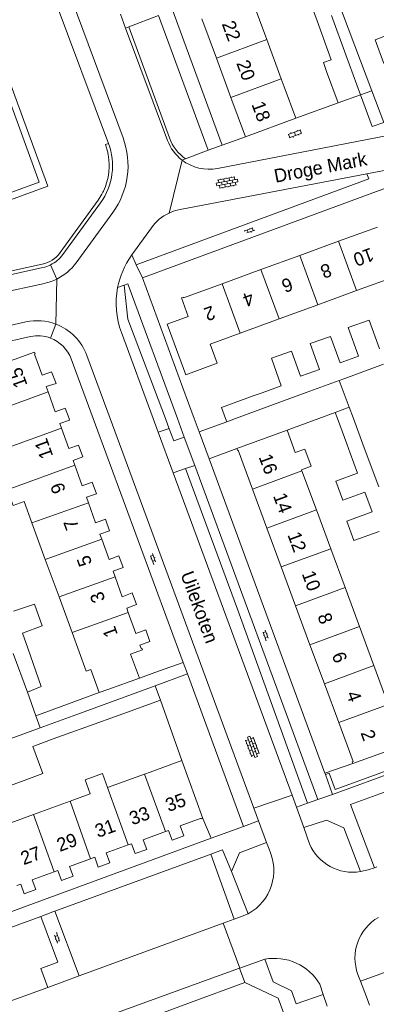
# Model space of a CAD drawing. Extents: x 99476 to 102828, y 406437 to 407931.
# Tile 77 of 162: x 100482 to 100535, y 406913 to 407059. Entities that reach past the tile are written whole.
import ezdxf

# ---------------------------------------------------------------- set-up
doc = ezdxf.new("R2010")
doc.units = 0
doc.header["$MEASUREMENT"] = 0
for name, color, linetype, lineweight in [('BG_bijgebouw', 253, 'Continuous', 0), ('BG_dakoverstek', 253, 'Continuous', 13), ('BG_dakoverstek bijgebouw', 253, 'Continuous', 0), ('BG_heg haag', 253, 'Continuous', 0), ('BG_hoofdgebouw', 253, 'Continuous', 13), ('BG_huisnummer', 253, 'Continuous', 0), ('BG_kant verharding', 253, 'Continuous', 0), ('BG_open verharding', 253, 'Continuous', 0), ('BG_raster', 253, 'Continuous', 0), ('BG_schutting', 253, 'Continuous', 0), ('BG_straatnaam', 253, 'Continuous', 0), ('BG_tussenmuur', 253, 'Continuous', 0), ('BG_vlakafsluiter', 253, 'Continuous', 0)]:
    doc.layers.add(name, color=color, linetype=linetype, lineweight=lineweight)
doc.styles.add('Style-WORKING', font='WORKING.shx')

# ---------------------------------------------------------------- blocks, each defined once
blk = doc.blocks.new('S02OV2')
at = {"layer": 'BG_open verharding', "linetype": 'Continuous', "lineweight": 0}
for p, q in [((0.052866, 0.482148), (0.183301, 0.482148)), ((0.183301, -1.01785), (0.183301, 0.982147)), ((0.183301, 0.895191), (0.705039, 0.895191)), ((0.705039, -1.01785), (0.705039, 0.982147)), ((0.705039, 0.43867), (0.835473, 0.43867)), ((0.052866, -0.517416), (0.183301, -0.517416)), ((0.183301, -0.017851), (0.705039, -0.017851)), ((0.183301, -0.930894), (0.705039, -0.930894)), ((0.705039, -0.473938), (0.835473, -0.473938))]:
    blk.add_line(p, q, dxfattribs=at)
blk = doc.blocks.new('S02OV4')
at = {"layer": 'BG_open verharding', "linetype": 'Continuous', "lineweight": 0}
for p, q in [((0, -0.200092), (0, 0.200092)), ((0, 0.2), (3.201, 0.2)), ((0.214, 0.6), (2.9, 0.6)), ((0.4, 0.199), (0.4, 0.6)), ((0.8, 0.6), (0.8, 0.7)), ((0.8, -0.2), (0.8, 0.2)), ((1.2, 0.2), (1.2, 0.6)), ((1.6, 0.6), (1.6, 0.7)), ((1.6, -0.2), (1.6, 0.2)), ((2, 0.199), (2, 0.6)), ((2.4, 0.6), (2.4, 0.7)), ((2.4, -0.2), (2.4, 0.2)), ((2.8, 0.2), (2.8, 0.6)), ((3.2, -0.199908), (3.2, 0.200092)), ((0, -0.2), (3.2, -0.199)), ((0.31, -0.6), (2.9, -0.6)), ((0.4, -0.6), (0.399, -0.2)), ((0.8, -0.7), (0.8, -0.6)), ((1.2, -0.6), (1.2, -0.2)), ((1.6, -0.7), (1.6, -0.6)), ((2, -0.6), (1.999, -0.2)), ((2.4, -0.7), (2.4, -0.6)), ((2.8, -0.6), (2.8, -0.2))]:
    blk.add_line(p, q, dxfattribs=at)
blk = doc.blocks.new('S02OV6')
at = {"layer": 'BG_open verharding', "linetype": 'Continuous', "lineweight": 0}
for p, q in [((0, 0.20784), (1.371449, 0.20784)), ((0.085505, 0.20784), (0.085505, 0.268177)), ((0.485, -0.192), (0.486, 0.207)), ((0.885505, 0.20784), (0.885505, 0.31106)), ((1.285, -0.193), (1.285, 0.207)), ((0.268333, -0.19216), (1.549656, -0.19216)), ((0.885505, -0.32925), (0.885505, -0.19216))]:
    blk.add_line(p, q, dxfattribs=at)

msp = doc.modelspace()

# ---------------------------------------------------------------- linework, layer by layer
at = {"layer": 'BG_bijgebouw', "linetype": 'Continuous', "lineweight": 0}
for p, q in [((100526.555, 407059.165), (100528.641, 407053.363)), ((100530.84, 407054.096), (100528.68, 407059.949)), ((100533.03, 407048.16), (100530.84, 407054.096)), ((100527.971, 407051.65), (100529.661, 407046.95)), ((100529.661, 407046.95), (100533.03, 407048.16)), ((100536.451, 407008.082), (100530.684, 407005.965)), ((100524.078, 407006.277), (100525.218, 407006.683)), ((100529.823, 407005.649), (100524.916, 407003.849)), ((100530.684, 407005.965), (100529.823, 407005.649)), ((100517.041, 407003.35), (100518.38, 407003.827)), ((100524.916, 407003.849), (100519.148, 407001.732)), ((100519.148, 407001.732), (100514.428848, 407000)), ((100531.341, 407001.67), (100529.25, 407000.9)), ((100529.25, 407000.9), (100529.582175, 407000)), ((100531.958402, 407000), (100531.341, 407001.67)), ((100514.428848, 407000), (100513.121, 406999.52)), ((100529.582175, 407000), (100530.981, 406996.21)), ((100533.574, 406995.63), (100531.958402, 407000)), ((100530.981, 406996.21), (100531.481, 406994.855)), ((100535.724, 406989.817), (100533.574, 406995.63)), ((100483.472, 406959.285), (100481.362, 406965.043)), ((100496.903, 406958.166), (100502.479, 406960.203)), ((100502.479, 406960.203), (100503.26, 406958.083)), ((100491.374, 406956.147), (100496.903, 406958.166)), ((100503.26, 406958.083), (100497.672, 406956.059)), ((100485.913, 406954.152), (100491.374, 406956.147)), ((100497.672, 406956.059), (100492.139, 406954.054)), ((100480.372, 406952.134), (100485.383, 406953.959)), ((100485.383, 406953.959), (100485.913, 406954.152)), ((100492.139, 406954.054), (100489.952, 406953.262)), ((100486.782, 406952.113), (100486.672, 406952.073))]:
    msp.add_line(p, q, dxfattribs=at)
at = {"layer": 'BG_bijgebouw', "linetype": 'Continuous', "lineweight": 0, "flags": 128}
for points in [[(100521.684, 407064.018), (100522.612, 407061.439), (100525.379, 407062.434), (100526.555, 407059.165)], [(100528.641, 407053.363), (100527.502, 407052.954), (100527.971, 407051.65)], [(100529.959, 407008.278), (100532.691, 407009.252), (100531.163, 407013.538), (100534.281, 407014.65), (100535.81, 407010.365)], [(100526.467, 407008.54), (100525.541, 407011.14), (100528.555, 407012.215), (100529.959, 407008.278)], [(100518.38, 407003.827), (100521.234, 407004.843), (100519.769, 407008.956), (100522.745, 407010.017), (100524.078, 407006.277)], [(100512.945834, 407000), (100512.351, 407001.63), (100517.041, 407003.35)], [(100513.121, 406999.52), (100512.945834, 407000)], [(100531.481, 406994.855), (100532.581, 406991.875), (100529.335, 406990.677), (100530.381, 406987.844), (100533.627, 406989.042)], [(100533.627, 406989.042), (100534.717, 406986.087), (100530.964, 406984.702), (100532.026, 406981.823), (100535.78, 406983.207)], [(100481.418, 406971.326), (100484.524, 406972.359), (100485.691, 406969.139), (100482.744, 406968.059), (100483.523, 406965.835)], [(100483.523, 406965.835), (100485.525, 406960.117), (100483.472, 406959.285)], [(100486.672, 406952.073), (100484.28, 406951.207), (100485.76, 406947.15), (100482.604, 406946.007)], [(100482.604, 406946.007), (100480.112, 406945.105), (100478.641, 406949.059), (100477.778, 406948.727)]]:
    msp.add_lwpolyline(points, dxfattribs=at)
at = {"layer": 'BG_dakoverstek', "linetype": 'Continuous', "lineweight": 13, "flags": 128}
for points in [[(100524.241, 406992.365), (100525.672, 406992.888), (100524.731, 406995.459), (100523.297, 406994.934)], [(100482.971, 406987.645), (100481.334, 406987.044), (100480.473, 406989.392)]]:
    msp.add_lwpolyline(points, dxfattribs=at)
at = {"layer": 'BG_dakoverstek bijgebouw', "linetype": 'Continuous', "lineweight": 0}
msp.add_line((100489.952, 406953.262), (100486.782, 406952.113), dxfattribs=at)
at = {"layer": 'BG_dakoverstek bijgebouw', "linetype": 'Continuous', "lineweight": 0, "flags": 128}
msp.add_lwpolyline([(100526.467, 407008.54), (100526.914, 407007.287), (100525.218, 407006.683)], dxfattribs=at)
at = {"layer": 'BG_heg haag', "linetype": 'Continuous', "lineweight": 0}
for p, q in [((100483.942, 407012.18), (100474.102, 407010.034)), ((100506.589, 407004.579), (100508.274419, 407000)), ((100508.274419, 407000), (100509.001, 406998.026)), ((100513.121, 406999.52), (100509.001, 406998.026)), ((100500.127, 406961.364), (100502.951, 406962.379))]:
    msp.add_line(p, q, dxfattribs=at)
at = {"layer": 'BG_hoofdgebouw', "linetype": 'Continuous', "lineweight": 13}
for p, q in [((100519.065, 407056.4), (100516.907, 407062.254)), ((100511.573, 407053.637), (100509.414, 407059.491)), ((100521.224, 407050.546), (100519.065, 407056.4)), ((100513.731, 407047.783), (100511.573, 407053.637)), ((100521.661, 407049.36), (100521.224, 407050.546)), ((100521.661, 407049.36), (100523.39, 407044.67)), ((100515.89, 407041.93), (100513.731, 407047.783)), ((100523.39, 407044.67), (100515.89, 407041.93)), ((100529.75, 407026.37), (100535.52, 407028.48)), ((100523.98, 407024.26), (100529.75, 407026.37)), ((100518.21, 407022.15), (100523.98, 407024.26)), ((100512.44, 407020.041), (100518.21, 407022.15)), ((100538.201, 407021.147), (100532.431, 407019.037)), ((100532.431, 407019.037), (100526.661, 407016.927)), ((100526.661, 407016.927), (100520.891, 407014.816)), ((100520.891, 407014.816), (100515.121, 407012.706)), ((100522.08, 406998.26), (100514.601, 406995.51)), ((100523.297, 406994.934), (100522.08, 406998.26)), ((100524.302, 406992.201), (100524.241, 406992.365)), ((100526.44, 406986.411), (100524.302, 406992.201)), ((100516.947, 406989.488), (100519.084, 406983.697)), ((100484.141, 406984.457), (100482.971, 406987.645)), ((100528.578, 406980.621), (100526.44, 406986.411)), ((100486.138, 406979.017), (100484.141, 406984.457)), ((100519.084, 406983.697), (100521.22, 406977.906)), ((100530.716, 406974.829), (100528.578, 406980.621)), ((100488.182, 406973.448), (100486.138, 406979.017)), ((100521.22, 406977.906), (100523.356, 406972.115)), ((100532.855, 406969.039), (100530.716, 406974.829)), ((100490.116, 406968.177), (100488.182, 406973.448)), ((100523.356, 406972.115), (100525.492, 406966.323)), ((100534.993, 406963.249), (100532.855, 406969.039)), ((100525.492, 406966.323), (100527.629, 406960.532)), ((100492.912, 406962.659), (100494.166, 406959.203)), ((100537.131, 406957.459), (100534.993, 406963.249)), ((100495.426, 406959.66), (100500.127, 406961.364)), ((100494.166, 406959.203), (100495.426, 406959.66)), ((100527.629, 406960.532), (100529.765, 406954.741)), ((100531.891, 406948.64), (100539.371, 406951.39)), ((100506.441, 406949.1), (100501.741, 406947.39)), ((100509.571, 406940.49), (100506.441, 406949.1)), ((100495.382, 406945.073), (100500.909, 406947.087)), ((100500.909, 406947.087), (100501.741, 406947.39)), ((100489.852, 406943.059), (100492.798, 406944.132)), ((100484.38, 406941.065), (100489.852, 406943.059)), ((100478.887, 406939.063), (100484.38, 406941.065))]:
    msp.add_line(p, q, dxfattribs=at)
at = {"layer": 'BG_hoofdgebouw', "linetype": 'Continuous', "lineweight": 13, "flags": 128}
for points in [[(100536.495, 407052.806), (100535.206, 407056.34), (100540.572, 407058.406)], [(100478.42, 407053.78), (100485.23, 407035.16), (100455.185, 407024.188)], [(100511.711, 407008.21), (100507.011, 407006.49), (100504.25, 407014.02), (100507.391, 407015.16), (100506.381, 407017.931), (100506.621, 407018.03), (100506.67, 407017.931), (100512.44, 407020.041)], [(100515.121, 407012.706), (100510.661, 407011.075), (100511.711, 407008.21)], [(100486.553, 407003.943), (100486.26, 407004.78), (100487.74, 407005.23), (100487.07, 407006.92), (100485.65, 407006.46), (100484.51, 407009.58), (100484.61, 407009.62), (100484.51, 407009.86), (100475.98, 407006.79), (100477.67, 407002.091)], [(100489.661943, 407000), (100489.08, 407001.52), (100487.59, 407000.98), (100486.553, 407003.943)], [(100488.562, 406998.54), (100488.31, 406999.26), (100489.75, 406999.77), (100489.661943, 407000)], [(100490.522, 406993.066), (100490.27, 406993.76), (100491.72, 406994.29), (100491.07, 406996.03), (100489.62, 406995.52), (100488.562, 406998.54)], [(100514.601, 406995.51), (100514.701, 406995.24), (100514.811, 406995.28), (100516.947, 406989.488)], [(100492.564, 406987.462), (100492.28, 406988.27), (100493.75, 406988.78), (100493.1, 406990.52), (100491.64, 406989.99), (100490.522, 406993.066)], [(100494.523, 406982.052), (100494.26, 406982.77), (100495.7, 406983.3), (100495.07, 406985.03), (100493.61, 406984.48), (100492.564, 406987.462)], [(100496.539, 406976.421), (100496.23, 406977.29), (100497.71, 406977.81), (100497.08, 406979.54), (100495.64, 406979.01), (100494.523, 406982.052)], [(100498.471, 406971.14), (100498.24, 406971.77), (100499.69, 406972.3), (100499.07, 406974.04), (100497.59, 406973.46), (100496.539, 406976.421)], [(100500.127, 406961.364), (100498.829, 406964.946), (100500.571, 406965.57), (100500.491, 406965.84), (100500.381, 406965.79), (100500.191, 406966.27), (100501.69, 406966.8), (100501.071, 406968.54), (100499.62, 406968.01), (100498.471, 406971.14)], [(100492.912, 406962.659), (100492.233, 406962.41), (100490.116, 406968.177)], [(100529.765, 406954.741), (100531.901, 406948.95), (100531.791, 406948.91), (100531.891, 406948.64)], [(100495.382, 406945.073), (100494.666, 406947.192), (100492.079, 406946.245), (100492.798, 406944.132)], [(100503.992, 406938.539), (100504.451, 406938.71), (100504.991, 406937.27), (100506.741, 406937.89), (100506.17, 406939.38), (100509.291, 406940.54), (100509.311, 406940.41), (100509.571, 406940.49)], [(100498.434, 406936.539), (100498.96, 406936.73), (100499.49, 406935.27), (100501.251, 406935.88), (100500.711, 406937.32), (100503.992, 406938.539)], [(100492.874, 406934.485), (100493.49, 406934.71), (100494.02, 406933.26), (100495.74, 406933.88), (100495.17, 406935.35), (100498.434, 406936.539)], [(100487.448, 406932.521), (100488, 406932.72), (100488.53, 406931.26), (100490.26, 406931.88), (100489.73, 406933.34), (100492.874, 406934.485)], [(100481.915, 406930.501), (100482.5, 406930.72), (100483.01, 406929.25), (100484.73, 406929.89), (100484.2, 406931.35), (100487.448, 406932.521)]]:
    msp.add_lwpolyline(points, dxfattribs=at)
at = {"layer": 'BG_kant verharding', "linetype": 'Continuous', "lineweight": 0}
for p, q in [((100493.774, 407091.411), (100512.44, 407040.66)), ((100495.546, 407040.93), (100480.04, 407082.51)), ((100497.697, 407041.75), (100482.538, 407082.603)), ((100497.304, 407060.155), (100498.078, 407058.08)), ((100498.576, 407058.272), (100502.99, 407059.977)), ((100502.99, 407059.977), (100510.33, 407039.94)), ((100498.078, 407058.08), (100498.576, 407058.272)), ((100498.078, 407058.08), (100504.307, 407041.378)), ((100504.629, 407041.757), (100498.576, 407058.272)), ((100534.731, 407043.423), (100533.03, 407048.16)), ((100540.094, 407042.715), (100511.759, 407037.208)), ((100512.44, 407040.66), (100515.89, 407041.93)), ((100510.33, 407039.94), (100507.007, 407038.66)), ((100507.007, 407038.66), (100506.472, 407038.454)), ((100539.759, 407037.517), (100533.94, 407036.401)), ((100543.371, 407036.73), (100500.571, 407020.93)), ((100533.94, 407036.401), (100506.175, 407031.095)), ((100488.744, 407024.394), (100494.344, 407032.112)), ((100490.738, 407023.179), (100496.17, 407030.649)), ((100501.916, 407028.389), (100499, 407024.37)), ((100498.891, 407024.213), (100499, 407024.37)), ((100499, 407024.37), (100499.67, 407022.85)), ((100458.513, 407016.512), (100485.77, 407022.451)), ((100500.571, 407020.93), (100506.589, 407004.579)), ((100449.174, 407012.132), (100486.024, 407020.106)), ((100497.87, 407019.823), (100496.897, 407019.467)), ((100483.254, 407014.363), (100457.411, 407008.718)), ((100497.447, 407012.8), (100502.165374, 407000)), ((100495.780703, 407000), (100492.325, 407009.389)), ((100493.259486, 407000), (100489.993, 407008.862)), ((100506.638, 406963.704), (100493.259486, 407000)), ((100517.127, 406942.003), (100495.780703, 407000)), ((100502.165374, 407000), (100502.924, 406997.942)), ((100502.924, 406997.942), (100505.142, 406991.926)), ((100510.483, 406994), (100509.001, 406998.026)), ((100508.362, 406992.992), (100506.796, 406997.243)), ((100514.601, 406995.51), (100510.483, 406994)), ((100507.008, 406992.544), (100508.362, 406992.992)), ((100526.661, 406943.291), (100508.362, 406992.992)), ((100527.703, 406947.214), (100510.483, 406994)), ((100505.142, 406991.926), (100507.008, 406992.544)), ((100505.142, 406991.926), (100522.823, 406943.962)), ((100531.528, 406942.556), (100635.574, 406980.647)), ((100502.951, 406962.379), (100506.638, 406963.704)), ((100502.479, 406960.203), (100507.269, 406961.993)), ((100515.63, 406939.31), (100507.269, 406961.993)), ((100549.781, 406951.76), (100528.86, 406944.07)), ((100527.779, 406947.008), (100527.703, 406947.214)), ((100528.86, 406944.07), (100527.779, 406947.008)), ((100517.127, 406942.003), (100522.823, 406943.962)), ((100522.823, 406943.962), (100523.492, 406942.144)), ((100526.661, 406943.291), (100525.146, 406942.743)), ((100517.127, 406942.003), (100517.835, 406940.123)), ((100525.146, 406942.743), (100523.492, 406942.144)), ((100523.492, 406942.144), (100524.581, 406939.129)), ((100535.086, 406933.149), (100531.528, 406942.556)), ((100510.796, 406937.534), (100515.63, 406939.31)), ((100517.835, 406940.123), (100519.045, 406936.91)), ((100524.581, 406939.129), (100525.419, 406936.71)), ((100473.802, 406923.946), (100510.796, 406937.534)), ((100519.045, 406936.91), (100519.405, 406935.907)), ((100487.55, 406926.669), (100510.491, 406935.071)), ((100510.491, 406935.071), (100510.768, 406935.172)), ((100510.768, 406935.172), (100514.222, 406925.506)), ((100513.822, 406932.612), (100516.283, 406926.306)), ((100485.478, 406925.91), (100487.271, 406926.567)), ((100488.015, 406919.095), (100485.478, 406925.91)), ((100487.271, 406926.567), (100487.55, 406926.669)), ((100487.55, 406926.669), (100491.172, 406917.045)), ((100512.568, 406924.889), (100491.172, 406917.045)), ((100514.222, 406925.506), (100512.568, 406924.889)), ((100482.905, 406906.565), (100512.158, 406917.17)), ((100491.172, 406917.045), (100489.065, 406916.274)), ((100512.158, 406917.17), (100515.023, 406918.212)), ((100515.023, 406918.212), (100515.044, 406918.22)), ((100533.01, 406916.263), (100532.629, 406917.268)), ((100486.52, 406915.343), (100453.682, 406903.335)), ((100489.065, 406916.274), (100486.52, 406915.343)), ((100515.811, 406916.07), (100507.743, 406913.102)), ((100526.95, 406915.823), (100527.461, 406914.313)), ((100533.879, 406913.929), (100533.01, 406916.263)), ((100527.461, 406914.313), (100528.039, 406912.544)), ((100534.333, 406912.708), (100533.879, 406913.929))]:
    msp.add_line(p, q, dxfattribs=at)
at = {"layer": 'BG_kant verharding', "color": 7, "linetype": 'Continuous', "lineweight": 0}
msp.add_line((100535.086, 406933.149), (100535.449, 406933.28), dxfattribs=at)
at = {"layer": 'BG_kant verharding', "linetype": 'Continuous', "lineweight": 0, "flags": 128}
for points in [[(100499.67, 407022.85), (100534.25, 407035.68), (100533.94, 407036.401)], [(100505.780932, 407000), (100498.41, 407020.02), (100497.87, 407019.823)], [(100506.796, 406997.243), (100505.780932, 407000)], [(100502.924, 406997.942), (100504.555, 406998.5), (100504.562, 406998.482)], [(100504.562, 406998.482), (100505.254, 406996.695), (100506.796, 406997.243)], [(100524.581, 406939.129), (100527.961, 406940.241), (100530.531, 406939.072), (100532.985, 406932.573)], [(100519.045, 406936.91), (100515.024, 406935.38), (100513.822, 406932.612)], [(100510.768, 406935.172), (100512.481, 406935.8), (100513.822, 406932.612)], [(100453.682, 406903.335), (100450.23, 406913), (100485.478, 406925.91)], [(100516.283, 406926.306), (100515.414, 406925.95), (100514.222, 406925.506)], [(100533.01, 406916.263), (100538.383, 406918.217), (100537.268, 406921.328)], [(100486.52, 406915.343), (100485.475, 406918.149), (100488.015, 406919.095)], [(100515.044, 406918.22), (100518.076, 406919.323), (100518.775, 406919.541)], [(100518.775, 406919.541), (100520.021, 406916.172), (100522.75, 406914.847), (100523.434, 406912.884), (100527.461, 406914.313)], [(100546.333, 406844.313), (100520.761, 406913.75), (100515.811, 406916.07)]]:
    msp.add_lwpolyline(points, dxfattribs=at)
at = {"layer": 'BG_kant verharding', "color": 7, "linetype": 'Continuous', "lineweight": 0, "flags": 128}
msp.add_lwpolyline([(100532.985, 406932.573), (100534.13, 406932.83), (100535.086, 406933.149)], dxfattribs=at)
at = {"layer": 'BG_kant verharding', "linetype": 'Continuous', "lineweight": 0}
for centre, radius, start, end in [((100486.575843, 407037.624249), 11.861785, 323.981686, 20.353955), ((100510.506016, 407043.704392), 6.62117, 200.57031, 232.463966), ((100486.718453, 407037.642378), 9.419875, 324.048748, 20.426719), ((100507.462339, 407024.365675), 6.851355, 100.829992, 115.238579), ((100507.462103, 407024.364129), 6.852653, 115.231288, 144.031173), ((100484.703694, 407027.329036), 4.993847, 296.219096, 324.003881), ((100484.707861, 407027.324971), 4.988359, 282.293731, 296.196787), ((100484.347975, 407027.825816), 7.900969, 296.157177, 323.975412), ((100484.348976, 407027.839415), 7.912737, 282.221235, 296.107263), ((100509.128718, 407017.11988), 12.454874, 169.137663, 200.29431), ((100484.933855, 407006.668181), 7.876049, 69.469749, 102.315019), ((100484.931709, 407006.666077), 7.878773, 20.218579, 69.460506), ((100485.060997, 407007.039449), 5.260934, 69.493195, 102.280586), ((100485.061619, 407007.045071), 5.25545, 20.225923, 69.478071), ((100531.856873, 406939.496895), 7.015197, 203.407336, 279.254023)]:
    msp.add_arc(centre, radius, start, end, dxfattribs=at)
at = {"layer": 'BG_kant verharding', "linetype": 'Continuous', "lineweight": 0, "extrusion": (0, 0, -1)}
for centre, radius, start, end in [((-100510.1138, 407043.506987), 5.757212, 302.658881, 342.304138), ((-100510.498521, 407043.699405), 6.612651, 259.011249, 307.510862), ((-100509.126315, 407017.120818), 12.452338, 10.86018, 34.718587), ((-100512.78658, 406932.751044), 7.332363, 154.506126, 241.520279), ((-100539.140916, 406919.728682), 6.961322, 339.299739, 60.159017), ((-100520.203433, 406911.835342), 7.836937, 79.498032, 149.414166)]:
    msp.add_arc(centre, radius, start, end, dxfattribs=at)
at = {"layer": 'BG_raster', "linetype": 'Continuous', "lineweight": 0}
for p, q in [((100531.891, 406948.64), (100527.703, 406947.214)), ((100509.571, 406940.49), (100510.796, 406937.534))]:
    msp.add_line(p, q, dxfattribs=at)
at = {"layer": 'BG_schutting', "linetype": 'Continuous', "lineweight": 0}
for p, q in [((100528.789, 407064.357), (100534.679, 407048.761)), ((100534.679, 407048.761), (100536.46, 407044.044)), ((100523.39, 407044.67), (100529.661, 407046.95)), ((100526.805682, 407000), (100529.25, 407000.9)), ((100522.08, 406998.26), (100526.805682, 407000)), ((100484.744, 406955.745), (100483.472, 406959.285)), ((100494.166, 406959.203), (100484.744, 406955.745)), ((100503.26, 406958.083), (100506.441, 406949.1)), ((100500.625, 406910.484), (100507.743, 406913.102))]:
    msp.add_line(p, q, dxfattribs=at)
at = {"layer": 'BG_tussenmuur', "linetype": 'Continuous', "lineweight": 0}
for p, q in [((100511.573, 407053.637), (100519.065, 407056.4)), ((100513.731, 407047.783), (100521.224, 407050.546)), ((100529.75, 407026.37), (100532.431, 407019.037)), ((100523.98, 407024.26), (100526.661, 407016.927)), ((100518.21, 407022.15), (100520.891, 407014.816)), ((100512.44, 407020.041), (100515.121, 407012.706)), ((100478.113, 407000.885), (100486.553, 407003.943)), ((100480.086, 406995.507), (100488.562, 406998.54)), ((100480.473, 406989.392), (100490.522, 406993.066)), ((100516.947, 406989.488), (100524.302, 406992.201)), ((100484.141, 406984.457), (100492.564, 406987.462)), ((100519.084, 406983.697), (100526.44, 406986.411)), ((100486.138, 406979.017), (100494.523, 406982.052)), ((100521.22, 406977.906), (100528.578, 406980.621)), ((100488.182, 406973.448), (100496.539, 406976.421)), ((100523.356, 406972.115), (100530.716, 406974.829)), ((100490.116, 406968.177), (100498.471, 406971.14)), ((100525.492, 406966.323), (100532.855, 406969.039)), ((100527.629, 406960.532), (100534.993, 406963.249)), ((100529.765, 406954.741), (100537.131, 406957.459)), ((100500.909, 406947.087), (100503.992, 406938.539)), ((100489.852, 406943.059), (100492.874, 406934.485)), ((100484.38, 406941.065), (100487.448, 406932.521))]:
    msp.add_line(p, q, dxfattribs=at)
at = {"layer": 'BG_tussenmuur', "linetype": 'Continuous', "lineweight": 0, "flags": 128}
msp.add_lwpolyline([(100495.382, 406945.073), (100495.369, 406945.068), (100498.434, 406936.539)], dxfattribs=at)
at = {"layer": 'BG_vlakafsluiter', "linetype": 'Continuous', "lineweight": 0}
for p, q in [((100533.03, 407048.16), (100534.679, 407048.761)), ((100534.731, 407043.423), (100536.46, 407044.044)), ((100512.44, 407040.66), (100510.33, 407039.94)), ((100506.472, 407038.454), (100504.541, 407030.563)), ((100494.703, 407033.666), (100494.698, 407033.657)), ((100494.77, 407033.803), (100494.703, 407033.666)), ((100458.31, 407016.979), (100485.664, 407022.94)), ((100486.91, 407022.849), (100487.831, 407020.734)), ((100499.67, 407022.85), (100500.571, 407020.93)), ((100487.831, 407020.734), (100487.696, 407014.044)), ((100487.696, 407014.044), (100486.904, 407011.967)), ((100529.823, 407005.649), (100531.341, 407001.67)), ((100507.269, 406961.993), (100506.638, 406963.704)), ((100484.744, 406955.745), (100485.383, 406953.959)), ((100528.86, 406944.07), (100526.661, 406943.291)), ((100515.63, 406939.31), (100517.835, 406940.123)), ((100512.568, 406924.889), (100515.044, 406918.22)), ((100515.023, 406918.212), (100515.811, 406916.07))]:
    msp.add_line(p, q, dxfattribs=at)
at = {"layer": 'BG_vlakafsluiter', "linetype": 'Continuous', "lineweight": 0, "flags": 128}
for points in [[(100448.96, 407067.068), (100471.753, 407074.922), (100486.513, 407034.564), (100455.583, 407023.268)], [(100495.546, 407040.93), (100495.078, 407040.755), (100495.242, 407040.273), (100495.307, 407040.051), (100495.412, 407039.64), (100495.501, 407039.203), (100495.54, 407038.966), (100495.606, 407038.398), (100495.635, 407037.905), (100495.633, 407037.346), (100495.593, 407036.74), (100495.524, 407036.221), (100495.424, 407035.696), (100495.257, 407035.06), (100495.065, 407034.495), (100494.94, 407034.182), (100494.77, 407033.803)], [(100488.339, 407024.688), (100494.007, 407032.5), (100494.566, 407033.401), (100494.698, 407033.657)], [(100503.98776, 407000), (100498.391, 407014.795), (100497.87, 407019.823)], [(100504.562, 406998.482), (100503.98776, 407000)], [(100507.008, 406992.544), (100514.694, 406971.602), (100525.146, 406942.743)], [(100549.614, 406952.219), (100529.234, 406944.79), (100528.336, 406947.229), (100527.779, 406947.008)]]:
    msp.add_lwpolyline(points, dxfattribs=at)
at = {"layer": 'BG_vlakafsluiter', "linetype": 'Continuous', "lineweight": 0}
msp.add_arc((100484.709616, 407027.321316), 4.484058, 282.288792, 324.037063, dxfattribs=at)

# ---------------------------------------------------------------- block references
at = {"layer": 'BG_open verharding', "linetype": 'Continuous', "lineweight": 0}
for name, p, rotation in [('S02OV2', (100523.132, 407042.771), 290.06635), ('S02OV4', (100511.606, 407034.818), 10.83791), ('S02OV6', (100515.788, 407027.688), 20.247502), ('S02OV6', (100502.447, 406978.369), 110.173945), ('S02OV6', (100519.179, 406967.002), 110.173945), ('S02OV4', (100517.485, 406949.643), 110.354961), ('S02OV6', (100487.596, 406923.444), 290.227687)]:
    msp.add_blockref(name, p, dxfattribs=dict(at, rotation=rotation))

# ---------------------------------------------------------------- texts
at = {"layer": 'BG_huisnummer', "linetype": 'Continuous', "lineweight": 0, "style": 'Style-WORKING'}
for s, rotation, p in [('22', 290.247502, (100512.356, 407058.735)), ('20', 290.247502, (100514.515, 407052.881)), ('18', 290.247502, (100516.774, 407046.757)), ('10', 200.06635, (100534.531, 407025.456)), ('8', 200.06635, (100528.246, 407023.158)), ('6', 200.06635, (100522.475, 407021.048)), ('4', 200.06635, (100516.705, 407018.938)), ('2', 200.06635, (100510.935, 407016.828)), ('15', 109.885165, (100483.515, 407004.984)), ('11', 109.885165, (100487.337, 406994.427)), ('16', 290.247502, (100517.842, 406994.285)), ('9', 109.885165, (100489.208, 406989.257)), ('14', 290.247502, (100519.978, 406988.494)), ('7', 109.885165, (100491.168, 406983.844)), ('12', 290.247502, (100522.115, 406982.703)), ('5', 109.885165, (100493.129, 406978.43)), ('10', 290.247502, (100524.251, 406976.911)), ('3', 109.885165, (100495.089, 406973.017)), ('8', 290.247502, (100526.577, 406970.606)), ('1', 109.885165, (100496.951, 406967.873)), ('6', 290.247502, (100528.713, 406964.815)), ('4', 290.247502, (100530.85, 406959.024)), ('2', 290.247502, (100532.986, 406953.232)), ('35', 20.173945, (100504.457, 406941.428)), ('33', 20.173945, (100499.078, 406939.454)), ('31', 20.173945, (100493.968, 406937.578)), ('29', 20.173945, (100488.291, 406935.494)), ('27', 20.173945, (100482.911, 406933.519))]:
    msp.add_text(s, height=2, rotation=rotation, dxfattribs=at).set_placement(p)
at = {"layer": 'BG_straatnaam', "linetype": 'Continuous', "lineweight": 0, "style": 'Style-WORKING'}
for s, rotation, p in [('Droge Mark', 10.83791, (100520.371, 407035.071)), ('Uilekoten', 290.173945, (100506.21, 406976.821))]:
    msp.add_text(s, height=2, rotation=rotation, dxfattribs=at).set_placement(p)

doc.saveas('drawing.dxf')
